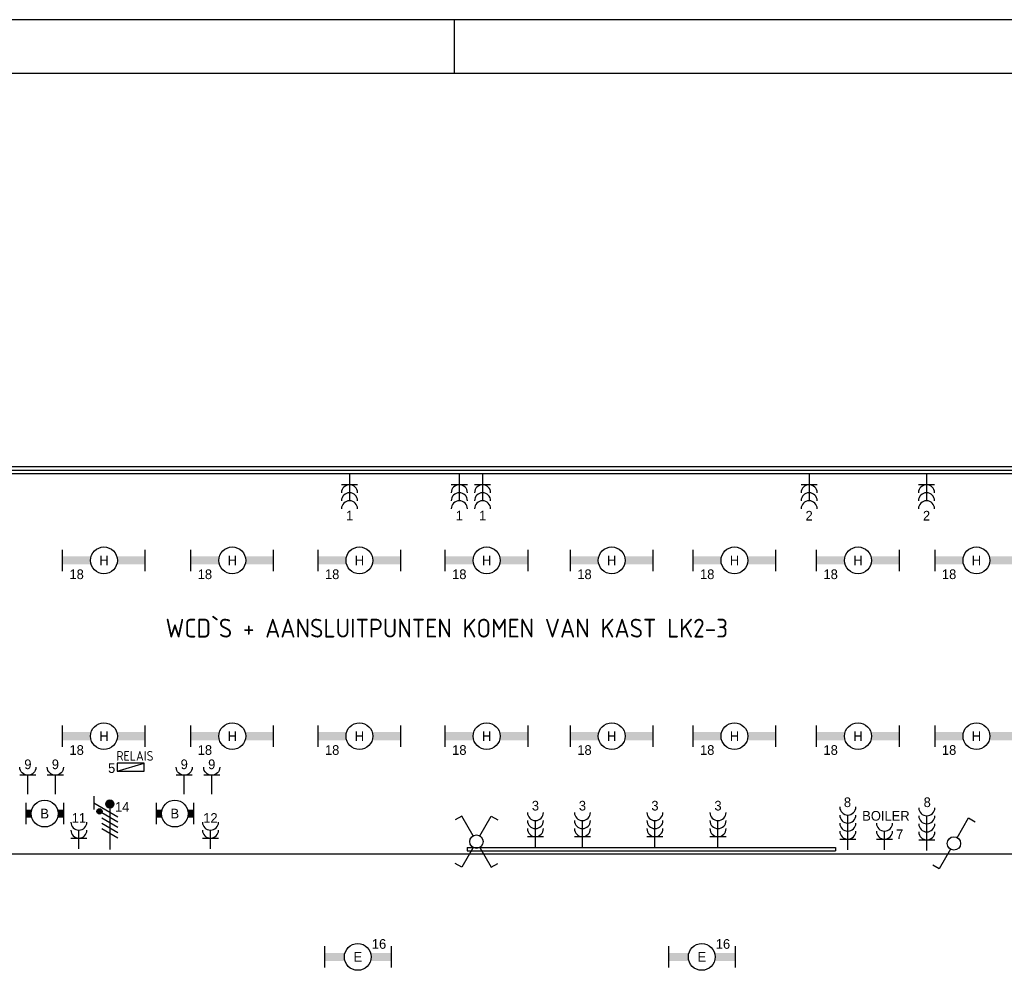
# Model space of a CAD drawing. Extents: x 0 to 84100, y 0 to 59400.
# Tile 10 of 14: x 34004 to 52337, y 41691 to 59400. Entities that reach past the tile are written whole.
import ezdxf
from ezdxf.enums import TextEntityAlignment as Align

# ---------------------------------------------------------------- set-up
doc = ezdxf.new("R2010")
doc.units = 0
doc.linetypes.add('E_GOOT3', pattern=[5, 4, -1])
doc.layers.get('0').update_dxf_attribs({"linetype": 'CONTINUOUS'})
for name, color, linetype in [('00KAD025', 2, 'CONTINUOUS'), ('00KAD070', 5, 'CONTINUOUS'), ('BL$2----', 7, 'CONTINUOUS'), ('EL6131--_WG', 4, 'CONTINUOUS'), ('EL6212--', 3, 'CONTINUOUS'), ('EL6221--', 3, 'CONTINUOUS'), ('EL6222--', 3, 'CONTINUOUS'), ('EL6311--', 3, 'CONTINUOUS')]:
    doc.layers.add(name, color=color, linetype=linetype)
doc.styles.add('BURO-018', font='BUROFONT.SHX', dxfattribs={"height": 180})
doc.styles.add('ISO', font='ISOCP3.SHX')

# ---------------------------------------------------------------- blocks, each defined once
blk = doc.blocks.new('A1-HOR')
at = {"layer": '00KAD025', "linetype": 'Continuous'}
for p, q in [((841, 594), (0, 594)), ((421, 584), (421, 594))]:
    blk.add_line(p, q, dxfattribs=at)
at = {"layer": '00KAD070', "linetype": 'Continuous'}
blk.add_line((831, 584), (10, 584), dxfattribs=at)
blk = doc.blocks.new('111407')
at = {"color": 0, "linetype": 'Continuous'}
for p, q in [((-2.74, 7), (-3.95, 6.3)), ((-0.62, 3.33), (-2.74, 7)), ((0.62, 3.33), (2.74, 7)), ((2.74, 7), (3.95, 6.3)), ((-0.62, 1.17), (-2.74, -2.5)), ((0.62, 1.17), (2.74, -2.5)), ((-2.74, -2.5), (-3.95, -1.8)), ((2.74, -2.5), (3.95, -1.8))]:
    blk.add_line(p, q, dxfattribs=at)
blk.add_circle((0, 2.25), 1.25, dxfattribs=at)
at = {"color": 0, "linetype": 'Continuous', "style": 'BURO-018'}
for tag, p in [('E_SLET1', (3.42, 9)), ('E_GKAST', (11.61, 4.38)), ('E_GROEP', (11.61, 1.38))]:
    blk.add_attdef(tag, text='', height=1.8, dxfattribs=at).set_placement(p, align=Align.MIDDLE)
at = {"color": 0, "linetype": 'Continuous', "style": 'BURO-018', "flags": 1}
blk.add_attdef('E_MATCODE', text='', height=1.8, dxfattribs=at).set_placement((0, 0), align=Align.MIDDLE)
blk = doc.blocks.new('111406')
at = {"color": 0, "linetype": 'Continuous'}
for p, q in [((0.62, 3.33), (2.74, 7)), ((2.74, 7), (3.95, 6.3)), ((-0.62, 1.17), (-2.74, -2.5)), ((-2.74, -2.5), (-3.95, -1.8))]:
    blk.add_line(p, q, dxfattribs=at)
blk.add_circle((0, 2.25), 1.25, dxfattribs=at)
at = {"color": 0, "linetype": 'Continuous', "style": 'BURO-018'}
for tag, p in [('E_SLET1', (3.42, 9)), ('E_GKAST', (11.61, 4.38)), ('E_GROEP', (11.61, 1.38))]:
    blk.add_attdef(tag, text='', height=1.8, dxfattribs=at).set_placement(p, align=Align.MIDDLE)
at = {"color": 0, "linetype": 'Continuous', "style": 'BURO-018', "flags": 1}
blk.add_attdef('E_MATCODE', text='', height=1.8, dxfattribs=at).set_placement((0, 0), align=Align.MIDDLE)
blk = doc.blocks.new('E00082')
at = {"color": 0, "linetype": 'Continuous'}
for p, q in [((-3, 10.98), (-3, 8.48)), ((-3, 9.73), (1.5, 7.13)), ((0, 9.5), (0, 1)), ((1.5, 6.13), (-1.5, 7.87)), ((1.5, 5.13), (-1.5, 6.87)), ((1.5, 4.13), (-1.5, 5.87)), ((1.5, 3.13), (-1.5, 4.87))]:
    blk.add_line(p, q, dxfattribs=at)
at = {"color": 0, "const_width": 0.75}
blk.add_lwpolyline([(-0.38, 9.5, 1), (0.38, 9.5, 1)], format="xyb", close=True, dxfattribs=at)
at = {"color": 0, "linetype": 'Continuous', "const_width": 0.5}
blk.add_lwpolyline([(-1.68, 8.12, 1), (-2.18, 8.12, 1)], format="xyb", close=True, dxfattribs=at)
at = {"color": 0, "linetype": 'Continuous'}
for centre, radius in [((0, 9.5), 0.75), ((-1.93, 8.12), 0.5)]:
    blk.add_circle(centre, radius, dxfattribs=at)
at = {"color": 0, "linetype": 'Continuous', "style": 'BURO-018'}
for tag in ['E_GROEP', 'E_GKAST']:
    blk.add_attdef(tag, text='', height=1.8, dxfattribs=at).set_placement((0, 13), align=Align.MIDDLE)
at = {"color": 0, "linetype": 'Continuous', "style": 'BURO-018', "flags": 1}
for tag, p in [('E_VERMCODE', (13, 13)), ('E_MATCODE', (0, 0))]:
    blk.add_attdef(tag, text='', height=1.8, dxfattribs=at).set_placement(p, align=Align.MIDDLE)
blk = doc.blocks.new('111304C')
at = {"color": 0, "linetype": 'Continuous'}
for p, q in [((0, 1), (0, 7.5)), ((-1.5, 3), (1.5, 3))]:
    blk.add_line(p, q, dxfattribs=at)
for centre in [(0, 9), (0, 7.5), (0, 6), (0, 4.5)]:
    blk.add_arc(centre, 1.5, 180, 360, dxfattribs=at)
at = {"color": 0, "linetype": 'Continuous', "style": 'BURO-018'}
for tag in ['E_GROEP', 'E_GKAST']:
    blk.add_attdef(tag, text='', height=1.8, dxfattribs=at).set_placement((0, 11.5), align=Align.MIDDLE)
at = {"color": 0, "linetype": 'Continuous', "style": 'BURO-018', "flags": 1}
for tag, p in [('E_VERMCODE', (13, 11.5)), ('E_MATCODE', (0, 0))]:
    blk.add_attdef(tag, text='', height=1.8, dxfattribs=at).set_placement(p, align=Align.MIDDLE)
blk = doc.blocks.new('1115B6630')
at = {"color": 0}
for p, q in [((-3.5, 2), (-3.5, -2)), ((3.5, 2), (3.5, -2))]:
    blk.add_line(p, q, dxfattribs=at)
at = {"color": 0, "linetype": 'Continuous'}
blk.add_circle((0, 0), 2.5, dxfattribs=at)
at = {"color": 0}
for points in [[(-2.5, 0.75), (-3.5, 0.75), (-2.5, -0.75), (-3.5, -0.75)], [(2.5, 0.75), (3.5, 0.75), (2.5, -0.75), (3.5, -0.75)]]:
    blk.add_solid(points, dxfattribs=at)
at = {"color": 0, "linetype": 'Continuous', "style": 'BURO-018'}
for tag, p in [('E_GROEP', (0, 5)), ('E_GKAST', (0, 5)), ('E_ARMCODE', (0, 0)), ('E_SLET', (4.5, -3))]:
    blk.add_attdef(tag, text='', height=1.8, dxfattribs=at).set_placement(p, align=Align.MIDDLE)
blk = doc.blocks.new('111304B')
at = {"color": 0, "linetype": 'Continuous'}
for p, q in [((0, 1), (0, 6)), ((-1.5, 3), (1.5, 3))]:
    blk.add_line(p, q, dxfattribs=at)
for centre in [(0, 7.5), (0, 6), (0, 4.5)]:
    blk.add_arc(centre, 1.5, 180, 360, dxfattribs=at)
at = {"color": 0, "linetype": 'Continuous', "style": 'BURO-018'}
for tag in ['E_GROEP', 'E_GKAST']:
    blk.add_attdef(tag, text='', height=1.8, dxfattribs=at).set_placement((0, 10), align=Align.MIDDLE)
at = {"color": 0, "linetype": 'Continuous', "style": 'BURO-018', "flags": 1}
for tag, p in [('E_VERMCODE', (13, 10)), ('E_MATCODE', (0, 0))]:
    blk.add_attdef(tag, text='', height=1.8, dxfattribs=at).set_placement(p, align=Align.MIDDLE)
blk = doc.blocks.new('1115B61540')
at = {"color": 0}
for p, q in [((-7.7, 2), (-7.7, -2)), ((7.7, 2), (7.7, -2))]:
    blk.add_line(p, q, dxfattribs=at)
at = {"color": 0, "linetype": 'Continuous'}
blk.add_circle((0, 0), 2.5, dxfattribs=at)
at = {"color": 0}
for points in [[(-2.5, 0.75), (-7.7, 0.75), (-2.5, -0.75), (-7.7, -0.75)], [(2.5, 0.75), (7.7, 0.75), (2.5, -0.75), (7.7, -0.75)]]:
    blk.add_solid(points, dxfattribs=at)
at = {"color": 0, "linetype": 'Continuous', "style": 'BURO-018'}
for tag, p in [('E_GROEP', (0, 5)), ('E_GKAST', (0, 5)), ('E_ARMCODE', (0, 0)), ('E_SLET', (4.5, -3))]:
    blk.add_attdef(tag, text='', height=1.8, dxfattribs=at).set_placement(p, align=Align.MIDDLE)
blk = doc.blocks.new('111304A')
at = {"color": 0, "linetype": 'Continuous'}
for p, q in [((0, 1), (0, 4.5)), ((-1.5, 3), (1.5, 3))]:
    blk.add_line(p, q, dxfattribs=at)
for centre in [(0, 6), (0, 4.5)]:
    blk.add_arc(centre, 1.5, 180, 360, dxfattribs=at)
at = {"color": 0, "linetype": 'Continuous', "style": 'BURO-018'}
for tag in ['E_GROEP', 'E_GKAST']:
    blk.add_attdef(tag, text='', height=1.8, dxfattribs=at).set_placement((0, 8.5), align=Align.MIDDLE)
at = {"color": 0, "linetype": 'Continuous', "style": 'BURO-018', "flags": 1}
for tag, p in [('E_VERMCODE', (13, 8.5)), ('E_MATCODE', (0, 0))]:
    blk.add_attdef(tag, text='', height=1.8, dxfattribs=at).set_placement(p, align=Align.MIDDLE)
blk = doc.blocks.new('111304')
at = {"color": 0, "linetype": 'Continuous'}
for p, q in [((-1.5, 4.5), (1.5, 4.5)), ((0, 1), (0, 4.5))]:
    blk.add_line(p, q, dxfattribs=at)
blk.add_arc((0, 6), 1.5, 180, 360, dxfattribs=at)
at = {"color": 0, "linetype": 'Continuous', "style": 'BURO-018'}
for tag in ['E_GROEP', 'E_GKAST']:
    blk.add_attdef(tag, text='', height=1.8, dxfattribs=at).set_placement((0, 8.5), align=Align.MIDDLE)
at = {"color": 0, "linetype": 'Continuous', "style": 'BURO-018', "flags": 1}
for tag, p in [('E_VERMCODE', (13, 8.5)), ('E_MATCODE', (0, 0))]:
    blk.add_attdef(tag, text='', height=1.8, dxfattribs=at).set_placement(p, align=Align.MIDDLE)
blk = doc.blocks.new('1116A4A')
at = {"color": 0, "linetype": 'Continuous'}
for p, q in [((-5, 4), (-5, 1)), ((5, 4), (-5, 4)), ((-5, 1), (5, 4)), ((5, 1), (5, 4)), ((-5, 1), (5, 1))]:
    blk.add_line(p, q, dxfattribs=at)
at = {"color": 0, "linetype": 'Continuous', "style": 'BURO-018'}
for tag, p in [('E_GKAST', (0, 12)), ('E_GROEP', (0, 9)), ('E_KAST', (0, 6))]:
    blk.add_attdef(tag, text='', height=1.8, dxfattribs=at).set_placement(p, align=Align.MIDDLE)
at = {"color": 0, "linetype": 'Continuous', "style": 'BURO-018', "flags": 1}
blk.add_attdef('E_MATCODE', text='', height=1.8, dxfattribs=at).set_placement((0, 0), align=Align.MIDDLE)
blk = doc.blocks.new('1115B61240')
at = {"color": 0}
for p, q in [((-6.2, 2), (-6.2, -2)), ((6.2, 2), (6.2, -2))]:
    blk.add_line(p, q, dxfattribs=at)
at = {"color": 0, "linetype": 'Continuous'}
blk.add_circle((0, 0), 2.5, dxfattribs=at)
at = {"color": 0}
for points in [[(-2.5, 0.75), (-6.2, 0.75), (-2.5, -0.75), (-6.2, -0.75)], [(2.5, 0.75), (6.2, 0.75), (2.5, -0.75), (6.2, -0.75)]]:
    blk.add_solid(points, dxfattribs=at)
at = {"color": 0, "linetype": 'Continuous', "style": 'BURO-018'}
for tag, p in [('E_GROEP', (0, 5)), ('E_GKAST', (0, 5)), ('E_ARMCODE', (0, 0)), ('E_SLET', (4.5, -3))]:
    blk.add_attdef(tag, text='', height=1.8, dxfattribs=at).set_placement(p, align=Align.MIDDLE)

msp = doc.modelspace()

# ---------------------------------------------------------------- linework, layer by layer
at = {"layer": 'EL6131--_WG', "color": 7, "linetype": 'E_GOOT3'}
for p, q in [((6447, 51009), (78327, 51009)), ((6507, 50949), (78267, 50949)), ((42337, 43979, -110), (49193, 43979, -11)), ((42337, 43919, -110), (49193, 43919, -11))]:
    msp.add_line(p, q, dxfattribs=at)
at = {"layer": 'EL6131--_WG', "color": 7}
for p, q in [((42337, 43979, -50), (42337, 43919)), ((49193, 43979, 49), (49193, 43919, 99))]:
    msp.add_line(p, q, dxfattribs=at)
at = {"layer": 'EL6212--', "color": 4}
for p, q in [((53205, 51071), (29753, 51071)), ((29753, 43863), (53205, 43863))]:
    msp.add_line(p, q, dxfattribs=at)

# ---------------------------------------------------------------- block references
at = {"layer": 'BL$2----', "xscale": 100, "yscale": 100, "zscale": 100}
msp.add_blockref('A1-HOR', (0, 0), dxfattribs=at)
at = {"layer": 'EL6212--'}
ref = msp.add_blockref('1116A4A', (36072, 45353), dxfattribs=dict(at, xscale=50, yscale=50, zscale=100))
ref.add_attrib('E_GROEP', '5', dxfattribs={"layer": '0', "color": 1, "linetype": 'Continuous', "height": 180, "style": 'BURO-018'}).set_placement((35717, 45457), align=Align.MIDDLE)
at = {"layer": 'EL6221--'}
ref = msp.add_blockref('E00082', (35683, 43839), dxfattribs=dict(at, xscale=100, yscale=100, zscale=100))
ref.add_attrib('E_GROEP', '14', dxfattribs={"layer": '0', "color": 1, "linetype": 'Continuous', "height": 180, "style": 'BURO-018'}).set_placement((35912, 44734), align=Align.MIDDLE)
at = {"layer": 'EL6222--'}
ref = msp.add_blockref('111304B', (40146, 51037), dxfattribs=dict(at, xscale=100, yscale=100, zscale=100, rotation=180))
ref.add_attrib('E_GROEP', '1', dxfattribs={"layer": '0', "color": 1, "linetype": 'Continuous', "height": 180, "style": 'BURO-018'}).set_placement((40146, 50161), align=Align.MIDDLE)
ref = msp.add_blockref('111304B', (42190, 51037), dxfattribs=dict(at, xscale=100, yscale=100, zscale=100, rotation=180))
ref.add_attrib('E_GROEP', '1', dxfattribs={"layer": '0', "color": 1, "linetype": 'Continuous', "height": 180, "style": 'BURO-018'}).set_placement((42190, 50161), align=Align.MIDDLE)
ref = msp.add_blockref('111304B', (42623, 51037), dxfattribs=dict(at, xscale=100, yscale=100, zscale=100, rotation=180))
ref.add_attrib('E_GROEP', '1', dxfattribs={"layer": '0', "color": 1, "linetype": 'Continuous', "height": 180, "style": 'BURO-018'}).set_placement((42623, 50161), align=Align.MIDDLE)
ref = msp.add_blockref('111304B', (48703, 51037), dxfattribs=dict(at, xscale=100, yscale=100, zscale=100, rotation=180))
ref.add_attrib('E_GROEP', '2', dxfattribs={"layer": '0', "color": 1, "linetype": 'Continuous', "height": 180, "style": 'BURO-018'}).set_placement((48703, 50161), align=Align.MIDDLE)
ref = msp.add_blockref('111304B', (50889, 51037), dxfattribs=dict(at, xscale=100, yscale=100, zscale=100, rotation=180))
ref.add_attrib('E_GROEP', '2', dxfattribs={"layer": '0', "color": 1, "linetype": 'Continuous', "height": 180, "style": 'BURO-018'}).set_placement((50889, 50161), align=Align.MIDDLE)
ref = msp.add_blockref('111304', (34157, 44874), dxfattribs=dict(at, xscale=-100, yscale=100, zscale=100))
ref.add_attrib('E_GROEP', '9', dxfattribs={"layer": '0', "color": 1, "linetype": 'Continuous', "height": 180, "style": 'BURO-018'}).set_placement((34157, 45529), align=Align.MIDDLE)
ref = msp.add_blockref('111304', (34669, 44874), dxfattribs=dict(at, xscale=-100, yscale=100, zscale=100))
ref.add_attrib('E_GROEP', '9', dxfattribs={"layer": '0', "color": 1, "linetype": 'Continuous', "height": 180, "style": 'BURO-018'}).set_placement((34669, 45529), align=Align.MIDDLE)
ref = msp.add_blockref('111304', (37068, 44874), dxfattribs=dict(at, xscale=-100, yscale=100, zscale=100))
ref.add_attrib('E_GROEP', '9', dxfattribs={"layer": '0', "color": 1, "linetype": 'Continuous', "height": 180, "style": 'BURO-018'}).set_placement((37068, 45529), align=Align.MIDDLE)
ref = msp.add_blockref('111304', (37580, 44874), dxfattribs=dict(at, xscale=-100, yscale=100, zscale=100))
ref.add_attrib('E_GROEP', '9', dxfattribs={"layer": '0', "color": 1, "linetype": 'Continuous', "height": 180, "style": 'BURO-018'}).set_placement((37580, 45529), align=Align.MIDDLE)
ref = msp.add_blockref('111304C', (49423, 43834), dxfattribs=dict(at, xscale=100, yscale=100, zscale=100))
ref.add_attrib('E_GROEP', '8', dxfattribs={"layer": '0', "color": 1, "linetype": 'Continuous', "height": 180, "style": 'BURO-018'}).set_placement((49417, 44822), align=Align.MIDDLE)
ref = msp.add_blockref('111304C', (50894, 43820), dxfattribs=dict(at, xscale=100, yscale=100, zscale=100))
ref.add_attrib('E_GROEP', '8', dxfattribs={"layer": '0', "color": 1, "linetype": 'Continuous', "height": 180, "style": 'BURO-018'}).set_placement((50902, 44822), align=Align.MIDDLE)
ref = msp.add_blockref('111304B', (43607, 43881), dxfattribs=dict(at, xscale=100, yscale=100, zscale=100))
ref.add_attrib('E_GROEP', '3', dxfattribs={"layer": '0', "color": 1, "linetype": 'Continuous', "height": 180, "style": 'BURO-018'}).set_placement((43607, 44758), align=Align.MIDDLE)
ref = msp.add_blockref('111304B', (44482, 43881), dxfattribs=dict(at, xscale=100, yscale=100, zscale=100))
ref.add_attrib('E_GROEP', '3', dxfattribs={"layer": '0', "color": 1, "linetype": 'Continuous', "height": 180, "style": 'BURO-018'}).set_placement((44482, 44758), align=Align.MIDDLE)
ref = msp.add_blockref('111304B', (45832, 43881), dxfattribs=dict(at, xscale=100, yscale=100, zscale=100))
ref.add_attrib('E_GROEP', '3', dxfattribs={"layer": '0', "color": 1, "linetype": 'Continuous', "height": 180, "style": 'BURO-018'}).set_placement((45832, 44758), align=Align.MIDDLE)
ref = msp.add_blockref('111304B', (47006, 43881), dxfattribs=dict(at, xscale=100, yscale=100, zscale=100))
ref.add_attrib('E_GROEP', '3', dxfattribs={"layer": '0', "color": 1, "linetype": 'Continuous', "height": 180, "style": 'BURO-018'}).set_placement((47006, 44758), align=Align.MIDDLE)
ref = msp.add_blockref('111304A', (35107, 43853), dxfattribs=dict(at, xscale=100, yscale=100, zscale=100))
ref.add_attrib('E_GROEP', '11', dxfattribs={"layer": '0', "color": 1, "linetype": 'Continuous', "height": 180, "style": 'BURO-018'}).set_placement((35107, 44530), align=Align.MIDDLE)
ref = msp.add_blockref('111304A', (37556, 43853), dxfattribs=dict(at, xscale=100, yscale=100, zscale=100))
ref.add_attrib('E_GROEP', '12', dxfattribs={"layer": '0', "color": 1, "linetype": 'Continuous', "height": 180, "style": 'BURO-018'}).set_placement((37556, 44530), align=Align.MIDDLE)
ref = msp.add_blockref('111304A', (50106, 43834), dxfattribs=dict(at, xscale=100, yscale=100, zscale=100))
ref.add_attrib('E_GROEP', '7', dxfattribs={"layer": '0', "color": 1, "linetype": 'Continuous', "height": 180, "style": 'BURO-018'}).set_placement((50388, 44225), align=Align.MIDDLE)
ref.add_attrib('E_VERMCODE', 'BOILER', dxfattribs={"layer": '0', "color": 1, "linetype": 'Continuous', "height": 180, "style": 'BURO-018'}).set_placement((50133, 44569), align=Align.MIDDLE)
at = {"layer": 'EL6311--'}
ref = msp.add_blockref('1115B61540', (35573, 49327), dxfattribs=dict(at, xscale=100, yscale=100, zscale=100, rotation=180))
ref.add_attrib('E_ARMCODE', 'H', dxfattribs={"layer": '0', "color": 1, "linetype": 'Continuous', "height": 180, "style": 'BURO-018'}).set_placement((35573, 49327), align=Align.MIDDLE)
ref.add_attrib('E_GROEP', '18', dxfattribs={"layer": '0', "color": 1, "linetype": 'Continuous', "height": 180, "style": 'BURO-018'}).set_placement((35065, 49069), align=Align.MIDDLE)
ref = msp.add_blockref('1115B61540', (37962, 49327), dxfattribs=dict(at, xscale=100, yscale=100, zscale=100, rotation=180))
ref.add_attrib('E_ARMCODE', 'H', dxfattribs={"layer": '0', "color": 1, "linetype": 'Continuous', "height": 180, "style": 'BURO-018'}).set_placement((37962, 49327), align=Align.MIDDLE)
ref.add_attrib('E_GROEP', '18', dxfattribs={"layer": '0', "color": 1, "linetype": 'Continuous', "height": 180, "style": 'BURO-018'}).set_placement((37453, 49069), align=Align.MIDDLE)
ref = msp.add_blockref('1115B61540', (40330, 49327), dxfattribs=dict(at, xscale=100, yscale=100, zscale=100, rotation=180))
ref.add_attrib('E_ARMCODE', 'H', dxfattribs={"layer": '0', "color": 1, "linetype": 'Continuous', "height": 180, "style": 'BURO-018'}).set_placement((40330, 49327), align=Align.MIDDLE)
ref.add_attrib('E_GROEP', '18', dxfattribs={"layer": '0', "color": 1, "linetype": 'Continuous', "height": 180, "style": 'BURO-018'}).set_placement((39822, 49069), align=Align.MIDDLE)
ref = msp.add_blockref('1115B61540', (42699, 49327), dxfattribs=dict(at, xscale=100, yscale=100, zscale=100, rotation=180))
ref.add_attrib('E_ARMCODE', 'H', dxfattribs={"layer": '0', "color": 1, "linetype": 'Continuous', "height": 180, "style": 'BURO-018'}).set_placement((42699, 49327), align=Align.MIDDLE)
ref.add_attrib('E_GROEP', '18', dxfattribs={"layer": '0', "color": 1, "linetype": 'Continuous', "height": 180, "style": 'BURO-018'}).set_placement((42190, 49069), align=Align.MIDDLE)
ref = msp.add_blockref('1115B61540', (45028, 49327), dxfattribs=dict(at, xscale=100, yscale=100, zscale=100, rotation=180))
ref.add_attrib('E_ARMCODE', 'H', dxfattribs={"layer": '0', "color": 1, "linetype": 'Continuous', "height": 180, "style": 'BURO-018'}).set_placement((45028, 49327), align=Align.MIDDLE)
ref.add_attrib('E_GROEP', '18', dxfattribs={"layer": '0', "color": 1, "linetype": 'Continuous', "height": 180, "style": 'BURO-018'}).set_placement((44520, 49069), align=Align.MIDDLE)
ref = msp.add_blockref('1115B61540', (47313, 49327), dxfattribs=dict(at, xscale=100, yscale=100, zscale=100, rotation=180))
ref.add_attrib('E_ARMCODE', 'H', dxfattribs={"layer": '0', "color": 1, "linetype": 'Continuous', "height": 180, "style": 'BURO-018'}).set_placement((47313, 49327), align=Align.MIDDLE)
ref.add_attrib('E_GROEP', '18', dxfattribs={"layer": '0', "color": 1, "linetype": 'Continuous', "height": 180, "style": 'BURO-018'}).set_placement((46805, 49069), align=Align.MIDDLE)
ref = msp.add_blockref('1115B61540', (49613, 49327), dxfattribs=dict(at, xscale=100, yscale=100, zscale=100, rotation=180))
ref.add_attrib('E_ARMCODE', 'H', dxfattribs={"layer": '0', "color": 1, "linetype": 'Continuous', "height": 180, "style": 'BURO-018'}).set_placement((49613, 49327), align=Align.MIDDLE)
ref.add_attrib('E_GROEP', '18', dxfattribs={"layer": '0', "color": 1, "linetype": 'Continuous', "height": 180, "style": 'BURO-018'}).set_placement((49104, 49069), align=Align.MIDDLE)
ref = msp.add_blockref('1115B61540', (51818, 49327), dxfattribs=dict(at, xscale=100, yscale=100, zscale=100, rotation=180))
ref.add_attrib('E_ARMCODE', 'H', dxfattribs={"layer": '0', "color": 1, "linetype": 'Continuous', "height": 180, "style": 'BURO-018'}).set_placement((51818, 49327), align=Align.MIDDLE)
ref.add_attrib('E_GROEP', '18', dxfattribs={"layer": '0', "color": 1, "linetype": 'Continuous', "height": 180, "style": 'BURO-018'}).set_placement((51309, 49069), align=Align.MIDDLE)
ref = msp.add_blockref('1115B61540', (35573, 46053), dxfattribs=dict(at, xscale=100, yscale=100, zscale=100, rotation=180))
ref.add_attrib('E_ARMCODE', 'H', dxfattribs={"layer": '0', "color": 1, "linetype": 'Continuous', "height": 180, "style": 'BURO-018'}).set_placement((35573, 46053), align=Align.MIDDLE)
ref.add_attrib('E_GROEP', '18', dxfattribs={"layer": '0', "color": 1, "linetype": 'Continuous', "height": 180, "style": 'BURO-018'}).set_placement((35065, 45795), align=Align.MIDDLE)
ref = msp.add_blockref('1115B61540', (37962, 46053), dxfattribs=dict(at, xscale=100, yscale=100, zscale=100, rotation=180))
ref.add_attrib('E_ARMCODE', 'H', dxfattribs={"layer": '0', "color": 1, "linetype": 'Continuous', "height": 180, "style": 'BURO-018'}).set_placement((37962, 46053), align=Align.MIDDLE)
ref.add_attrib('E_GROEP', '18', dxfattribs={"layer": '0', "color": 1, "linetype": 'Continuous', "height": 180, "style": 'BURO-018'}).set_placement((37453, 45795), align=Align.MIDDLE)
ref = msp.add_blockref('1115B61540', (40330, 46053), dxfattribs=dict(at, xscale=100, yscale=100, zscale=100, rotation=180))
ref.add_attrib('E_ARMCODE', 'H', dxfattribs={"layer": '0', "color": 1, "linetype": 'Continuous', "height": 180, "style": 'BURO-018'}).set_placement((40330, 46053), align=Align.MIDDLE)
ref.add_attrib('E_GROEP', '18', dxfattribs={"layer": '0', "color": 1, "linetype": 'Continuous', "height": 180, "style": 'BURO-018'}).set_placement((39822, 45795), align=Align.MIDDLE)
ref = msp.add_blockref('1115B61540', (42699, 46053), dxfattribs=dict(at, xscale=100, yscale=100, zscale=100, rotation=180))
ref.add_attrib('E_ARMCODE', 'H', dxfattribs={"layer": '0', "color": 1, "linetype": 'Continuous', "height": 180, "style": 'BURO-018'}).set_placement((42699, 46053), align=Align.MIDDLE)
ref.add_attrib('E_GROEP', '18', dxfattribs={"layer": '0', "color": 1, "linetype": 'Continuous', "height": 180, "style": 'BURO-018'}).set_placement((42190, 45795), align=Align.MIDDLE)
ref = msp.add_blockref('1115B61540', (45028, 46053), dxfattribs=dict(at, xscale=100, yscale=100, zscale=100, rotation=180))
ref.add_attrib('E_ARMCODE', 'H', dxfattribs={"layer": '0', "color": 1, "linetype": 'Continuous', "height": 180, "style": 'BURO-018'}).set_placement((45028, 46053), align=Align.MIDDLE)
ref.add_attrib('E_GROEP', '18', dxfattribs={"layer": '0', "color": 1, "linetype": 'Continuous', "height": 180, "style": 'BURO-018'}).set_placement((44520, 45795), align=Align.MIDDLE)
ref = msp.add_blockref('1115B61540', (47313, 46053), dxfattribs=dict(at, xscale=100, yscale=100, zscale=100, rotation=180))
ref.add_attrib('E_ARMCODE', 'H', dxfattribs={"layer": '0', "color": 1, "linetype": 'Continuous', "height": 180, "style": 'BURO-018'}).set_placement((47313, 46053), align=Align.MIDDLE)
ref.add_attrib('E_GROEP', '18', dxfattribs={"layer": '0', "color": 1, "linetype": 'Continuous', "height": 180, "style": 'BURO-018'}).set_placement((46805, 45795), align=Align.MIDDLE)
ref = msp.add_blockref('1115B61540', (49613, 46053), dxfattribs=dict(at, xscale=100, yscale=100, zscale=100, rotation=180))
ref.add_attrib('E_ARMCODE', 'H', dxfattribs={"layer": '0', "color": 1, "linetype": 'Continuous', "height": 180, "style": 'BURO-018'}).set_placement((49613, 46053), align=Align.MIDDLE)
ref.add_attrib('E_GROEP', '18', dxfattribs={"layer": '0', "color": 1, "linetype": 'Continuous', "height": 180, "style": 'BURO-018'}).set_placement((49104, 45795), align=Align.MIDDLE)
ref = msp.add_blockref('1115B61540', (51818, 46053), dxfattribs=dict(at, xscale=100, yscale=100, zscale=100, rotation=180))
ref.add_attrib('E_ARMCODE', 'H', dxfattribs={"layer": '0', "color": 1, "linetype": 'Continuous', "height": 180, "style": 'BURO-018'}).set_placement((51818, 46053), align=Align.MIDDLE)
ref.add_attrib('E_GROEP', '18', dxfattribs={"layer": '0', "color": 1, "linetype": 'Continuous', "height": 180, "style": 'BURO-018'}).set_placement((51309, 45795), align=Align.MIDDLE)
ref = msp.add_blockref('1115B6630', (34470, 44611), dxfattribs=dict(at, xscale=100, yscale=100, zscale=100))
ref.add_attrib('E_ARMCODE', 'B', dxfattribs={"layer": '0', "color": 1, "linetype": 'Continuous', "height": 180, "style": 'BURO-018'}).set_placement((34470, 44611), align=Align.MIDDLE)
ref = msp.add_blockref('1115B6630', (36893, 44611), dxfattribs=dict(at, xscale=100, yscale=100, zscale=100))
ref.add_attrib('E_ARMCODE', 'B', dxfattribs={"layer": '0', "color": 1, "linetype": 'Continuous', "height": 180, "style": 'BURO-018'}).set_placement((36893, 44611), align=Align.MIDDLE)
at = {"layer": 'EL6311--', "xscale": 100, "yscale": 100, "zscale": 100}
for name, p in [('111407', (42509, 43863)), ('111406', (51399, 43829))]:
    msp.add_blockref(name, p, dxfattribs=at)
at = {"layer": 'EL6311--'}
ref = msp.add_blockref('1115B61240', (40300, 41941), dxfattribs=dict(at, xscale=100, yscale=100, zscale=100))
ref.add_attrib('E_ARMCODE', 'E', dxfattribs={"layer": '0', "color": 1, "linetype": 'Continuous', "height": 180, "style": 'BURO-018'}).set_placement((40300, 41941), align=Align.MIDDLE)
ref.add_attrib('E_GROEP', '16', dxfattribs={"layer": '0', "color": 1, "linetype": 'Continuous', "height": 180, "style": 'BURO-018'}).set_placement((40695, 42182), align=Align.MIDDLE)
ref = msp.add_blockref('1115B61240', (46704, 41941), dxfattribs=dict(at, xscale=100, yscale=100, zscale=100))
ref.add_attrib('E_ARMCODE', 'E', dxfattribs={"layer": '0', "color": 1, "linetype": 'Continuous', "height": 180, "style": 'BURO-018'}).set_placement((46704, 41941), align=Align.MIDDLE)
ref.add_attrib('E_GROEP', '16', dxfattribs={"layer": '0', "color": 1, "linetype": 'Continuous', "height": 180, "style": 'BURO-018'}).set_placement((47099, 42182), align=Align.MIDDLE)

# ---------------------------------------------------------------- texts
at = {"layer": 'EL6131--_WG', "color": 4, "style": 'ISO'}
msp.add_text('WCD`S + AANSLUITPUNTEN KOMEN VAN KAST LK2-3', height=350, dxfattribs=at).set_placement((36720, 47890))
at = {"layer": 'EL6131--_WG', "color": 1, "style": 'ISO'}
msp.add_text('RELAIS', height=180, dxfattribs=at).set_placement((35804, 45595))

doc.saveas('drawing.dxf')
